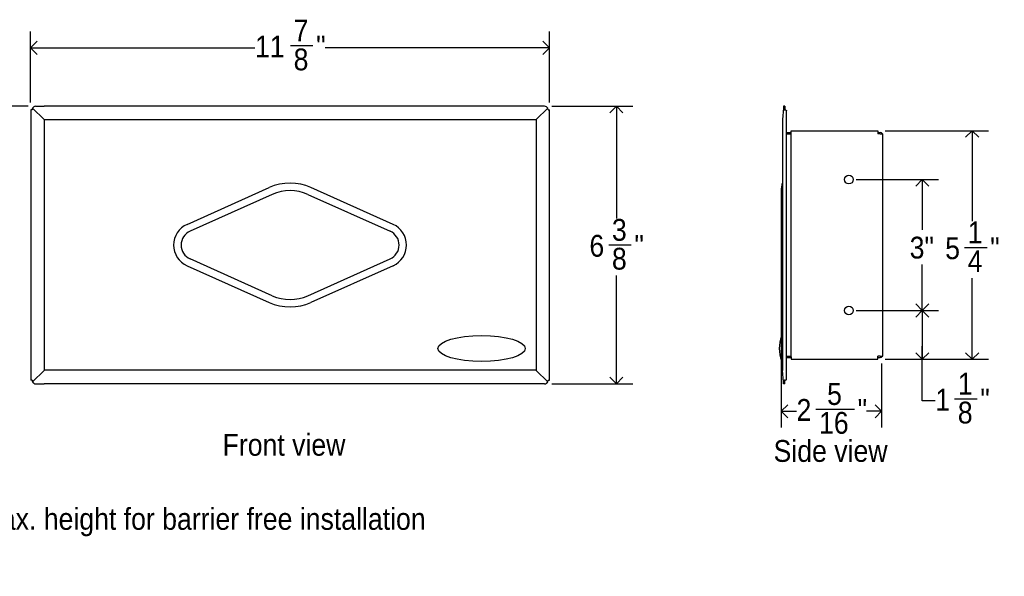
# Model space of a CAD drawing. Header units: inches. Extents: x -5 to 69.8, y 0.2 to 49.8.
# Tile 3 of 11: x 8.6 to 31.2, y 12.9 to 25.7. Entities that reach past the tile are written whole.
import ezdxf

# ---------------------------------------------------------------- set-up
doc = ezdxf.new("R2010")
doc.units = ezdxf.units.IN
doc.header["$MEASUREMENT"] = 0
doc.linetypes.add('SLD-Solid', pattern=[0])
doc.layers.add('DIMS', color=5, linetype='SLD-Solid')
doc.layers.add('NOTES', color=1, linetype='SLD-Solid')
doc.styles.add('SLDTEXTSTYLE1', font='GOTHIC.TTF', dxfattribs={"width": 0.913})
doc.dimstyles.new('SLDDIMSTYLE0', dxfattribs={"dimtxt": 0.5, "dimasz": 0.3, "dimexe": 0, "dimexo": 0.0625, "dimgap": 0.125, "dimtad": 0, "dimtih": 1, "dimtoh": 1, "dimrnd": 1e-09, "dimzin": 12, "dimdsep": 46, "dimlunit": 5, "dimtxsty": 'SLDTEXTSTYLE1', "dimblk1": 'OPEN90', "dimblk2": 'OPEN90', "dimsah": 1, "dimcen": 0.09, "dimadec": 0, "dimazin": 3, "dimtfac": 1, "dimtofl": 0, "dimtmove": 0, "dimatfit": 3, "dimldrblk": 'OPEN90', "dimfxl": 0, "dimfrac": 2, "dimtolj": 1, "dimtzin": 12, "dimarcsym": 0})
doc.dimstyles.new('SLDDIMSTYLE1', dxfattribs={"dimtxt": 0.5, "dimasz": 0.3, "dimexe": 0, "dimexo": 0.0625, "dimgap": 0.125, "dimtad": 0, "dimtih": 1, "dimtoh": 1, "dimdec": 6, "dimrnd": 1e-09, "dimzin": 12, "dimdsep": 46, "dimlunit": 5, "dimtxsty": 'SLDTEXTSTYLE1', "dimblk1": 'OPEN90', "dimblk2": 'OPEN90', "dimsah": 1, "dimcen": 0.09, "dimadec": 0, "dimazin": 3, "dimtfac": 1, "dimtofl": 0, "dimtmove": 0, "dimatfit": 3, "dimldrblk": 'OPEN90', "dimfxl": 0, "dimfrac": 2, "dimtolj": 1, "dimtzin": 12, "dimarcsym": 0})

# ---------------------------------------------------------------- blocks, each defined once
blk = doc.blocks.new('_Open90')
at = {"color": 0, "linetype": 'ByBlock', "lineweight": -2}
for p, q in [((0, 0), (-1, 0)), ((-0.5, 0.5), (0, 0)), ((0, 0), (-0.5, -0.5))]:
    blk.add_line(p, q, dxfattribs=at)
blk = doc.blocks.new('_D')
at = {"layer": 'DIMS'}
for p, q in [((8.778, 23.705), (7.591, 23.705)), ((7.966, 23.705), (7.966, 14.649))]:
    blk.add_line(p, q, dxfattribs=at)
at = {"layer": 'DIMS', "xscale": 0.3, "yscale": 0.3}
for p, rotation in [((7.966, 23.705), 90.0000000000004), ((7.966, 11.705), 270.0000000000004)]:
    blk.add_blockref('_Open90', p, dxfattribs=dict(at, rotation=rotation))
at = {"layer": 'DIMS', "insert": (-4.958, 14.494), "char_height": 0.5, "attachment_point": 1, "style": 'SLDTEXTSTYLE1'}
blk.add_mtext('                                                                    48" Max. height for barrier free installation', dxfattribs=at)
blk = doc.blocks.new('_D_1')
at = {"layer": 'DIMS'}
for p, q in [((8.832, 23.792), (8.832, 25.419)), ((20.726, 23.792), (20.726, 25.419)), ((14.788, 25.095), (15.304, 25.095)), ((8.832, 25.044), (13.975, 25.044)), ((20.726, 25.044), (15.583, 25.044))]:
    blk.add_line(p, q, dxfattribs=at)
at = {"layer": 'DIMS', "xscale": 0.3, "yscale": 0.3, "rotation": 180.0000000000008}
blk.add_blockref('_Open90', (8.832, 25.044, -1.158), dxfattribs=at)
at = {"layer": 'DIMS', "xscale": 0.3, "yscale": 0.3}
blk.add_blockref('_Open90', (20.726, 25.044, -1.158), dxfattribs=at)
at = {"layer": 'DIMS', "char_height": 0.5, "attachment_point": 1, "style": 'SLDTEXTSTYLE1'}
for s, insert in [('7', (14.861, 25.69)), ('11', (13.975, 25.325)), ('"', (15.377, 25.325)), ('8', (14.861, 25.029))]:
    blk.add_mtext(s, dxfattribs=dict(at, insert=insert))
blk = doc.blocks.new('_D_2')
at = {"layer": 'DIMS'}
for p, q in [((20.781, 23.705), (22.636, 23.705)), ((22.261, 23.705), (22.261, 21.129)), ((22.085, 20.526), (22.601, 20.526)), ((22.261, 17.341), (22.261, 19.821)), ((20.781, 17.341), (22.636, 17.341))]:
    blk.add_line(p, q, dxfattribs=at)
at = {"layer": 'DIMS', "xscale": 0.3, "yscale": 0.3}
for p, rotation in [((22.261, 23.705, -1.158), 90.00000000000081), ((22.261, 17.341, -1.158), 270.0000000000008)]:
    blk.add_blockref('_Open90', p, dxfattribs=dict(at, rotation=rotation))
at = {"layer": 'DIMS', "char_height": 0.5, "attachment_point": 1, "style": 'SLDTEXTSTYLE1'}
for s, insert in [('3', (22.158, 21.121)), ('"', (22.674, 20.756)), ('6', (21.642, 20.756)), ('8', (22.158, 20.46))]:
    blk.add_mtext(s, dxfattribs=dict(at, insert=insert))
blk = doc.blocks.new('_D_3')
at = {"layer": 'DIMS'}
for p, q in [((28.421, 23.143), (30.792, 23.143)), ((30.417, 23.143), (30.417, 21.072)), ((30.241, 20.47), (30.757, 20.47)), ((30.417, 17.903), (30.417, 19.764)), ((28.421, 17.903), (30.792, 17.903))]:
    blk.add_line(p, q, dxfattribs=at)
at = {"layer": 'DIMS', "xscale": 0.3, "yscale": 0.3}
for p, rotation in [((30.417, 23.143), 90.0000000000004), ((30.417, 17.903), 270.0000000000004)]:
    blk.add_blockref('_Open90', p, dxfattribs=dict(at, rotation=rotation))
at = {"layer": 'DIMS', "char_height": 0.5, "attachment_point": 1, "style": 'SLDTEXTSTYLE1'}
for s, insert in [('1', (30.314, 21.064)), ('5', (29.798, 20.699)), ('"', (30.83, 20.699)), ('4', (30.314, 20.403))]:
    blk.add_mtext(s, dxfattribs=dict(at, insert=insert))
blk = doc.blocks.new('_D_4')
at = {"layer": 'DIMS'}
for p, q in [((27.759, 19.023), (29.647, 19.023)), ((29.272, 19.023), (29.272, 17.903)), ((28.421, 17.903), (29.647, 17.903)), ((29.272, 16.948), (29.272, 17.903)), ((29.572, 16.948), (29.272, 16.948)), ((30.014, 16.999), (30.53, 16.999))]:
    blk.add_line(p, q, dxfattribs=at)
at = {"layer": 'DIMS', "xscale": 0.3, "yscale": 0.3}
for p, rotation in [((29.272, 19.023), 90.0000000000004), ((29.272, 17.903), 270.0000000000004)]:
    blk.add_blockref('_Open90', p, dxfattribs=dict(at, rotation=rotation))
at = {"layer": 'DIMS', "char_height": 0.5, "attachment_point": 1, "style": 'SLDTEXTSTYLE1'}
for s, insert in [('1', (30.088, 17.594)), ('1', (29.572, 17.228)), ('"', (30.604, 17.228)), ('8', (30.088, 16.932))]:
    blk.add_mtext(s, dxfattribs=dict(at, insert=insert))
blk = doc.blocks.new('_D_5')
at = {"layer": 'DIMS'}
for p, q in [((27.759, 22.023), (29.647, 22.023)), ((29.272, 22.023), (29.272, 20.869)), ((29.272, 19.023), (29.272, 20.075)), ((27.759, 19.023), (29.647, 19.023))]:
    blk.add_line(p, q, dxfattribs=at)
at = {"layer": 'DIMS', "xscale": 0.3, "yscale": 0.3}
for p, rotation in [((29.272, 22.023), 90.0000000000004), ((29.272, 19.023), 270.0000000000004)]:
    blk.add_blockref('_Open90', p, dxfattribs=dict(at, rotation=rotation))
at = {"layer": 'DIMS', "insert": (28.984, 20.714), "char_height": 0.5, "attachment_point": 1, "style": 'SLDTEXTSTYLE1'}
blk.add_mtext('3"', dxfattribs=at)
blk = doc.blocks.new('_D_6')
at = {"layer": 'DIMS'}
for p, q in [((26.04, 20.707), (26.04, 16.336)), ((28.34, 17.807), (28.34, 16.336)), ((26.04, 16.711), (26.39, 16.711)), ((26.833, 16.763), (27.718, 16.763)), ((28.34, 16.711), (27.998, 16.711))]:
    blk.add_line(p, q, dxfattribs=at)
at = {"layer": 'DIMS', "xscale": 0.3, "yscale": 0.3, "rotation": 180.0000000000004}
blk.add_blockref('_Open90', (26.04, 16.711), dxfattribs=at)
at = {"layer": 'DIMS', "xscale": 0.3, "yscale": 0.3}
blk.add_blockref('_Open90', (28.34, 16.711), dxfattribs=at)
at = {"layer": 'DIMS', "char_height": 0.5, "attachment_point": 1, "style": 'SLDTEXTSTYLE1'}
for s, insert in [('5', (27.091, 17.357)), ('2', (26.39, 16.992)), ('"', (27.791, 16.992)), ('16', (26.906, 16.696))]:
    blk.add_mtext(s, dxfattribs=dict(at, insert=insert))

msp = doc.modelspace()

# ---------------------------------------------------------------- linework, layer by layer
at = {"color": 7, "linetype": 'SLD-Solid', "lineweight": 25}
for p, q in [((8.9442861, 23.7053545), (9.140417, 23.7053545)), ((9.140417, 23.7053545), (9.143206, 23.7053545)), ((20.4153663, 23.7053545), (9.143206, 23.7053545)), ((20.4181553, 23.7053545), (20.4153663, 23.7053545)), ((20.6142861, 23.7053545), (20.4181553, 23.7053545)), ((26.0921542, 23.7053545), (26.0884079, 23.662534)), ((26.1249246, 23.7053545), (26.0921542, 23.7053545)), ((26.1249246, 23.7053545), (26.1192061, 23.6399917)), ((8.8320809, 23.6253545), (8.8320809, 17.4213545)), ((8.8640304, 23.6253545), (8.8320809, 23.6253545)), ((8.8642861, 23.6253545), (8.8640304, 23.6253545)), ((8.8642861, 23.6253975), (8.8642861, 23.6253545)), ((8.8734505, 23.662534), (9.1380638, 23.3979207)), ((20.6851218, 23.662534), (20.4205085, 23.3979207)), ((20.6942861, 23.6253975), (20.6942861, 23.6253545)), ((20.6942861, 23.6253545), (20.6945418, 23.6253545)), ((20.6945418, 23.6253545), (20.7264914, 23.6253545)), ((20.7264914, 17.4213545), (20.7264914, 23.6253545)), ((26.0884079, 23.662534), (26.0652572, 23.3979207)), ((26.0892097, 23.6253545), (26.0892321, 23.6253545)), ((26.0892321, 23.6253545), (26.1271493, 23.6253545)), ((26.0950327, 23.6253975), (26.0950327, 23.6253545)), ((26.1179255, 23.6253545), (26.1179293, 23.6253975)), ((26.1191174, 23.6253975), (26.1191174, 23.6253545)), ((26.1590989, 17.4439116), (26.1590989, 23.6027975)), ((9.1380638, 23.3979207), (9.1380638, 17.6487883)), ((20.4153663, 23.3953545), (9.143206, 23.3953545)), ((20.4205085, 23.3979207), (20.4205085, 17.6487883)), ((26.0652572, 23.3979207), (26.0650327, 23.3953545)), ((26.0650327, 23.3953545), (26.0650327, 17.6513545)), ((26.0652572, 23.3979207), (26.0652572, 17.6487883)), ((26.1589657, 23.1034949), (26.1618153, 23.1033545)), ((26.1589657, 23.0734234), (26.1618153, 23.0733545)), ((26.1618153, 23.1033545), (26.2701673, 23.1033545)), ((26.1618153, 23.1033545), (26.1618153, 23.0733545)), ((26.1618153, 23.0733545), (26.2701673, 23.0733545)), ((26.2701673, 23.0843545), (26.2701673, 23.1433545)), ((26.2701673, 23.1433545), (28.2541701, 23.1433545)), ((26.2701673, 17.9623545), (26.2701673, 23.0843545)), ((28.2541701, 23.1433545), (28.2541701, 23.0843545)), ((28.2541701, 23.1033545), (28.3111673, 23.1033545)), ((28.2541701, 23.0843545), (28.2541701, 23.0733545)), ((28.3111673, 23.0733545), (28.2541701, 23.0733545)), ((28.3111673, 23.0733545), (28.3701673, 23.0733545)), ((28.3701673, 17.9733545), (28.3701673, 23.0733545)), ((12.417213, 20.9972663), (14.3017126, 21.8405702)), ((14.3712324, 21.685217), (12.4867328, 20.8419131)), ((15.1873399, 21.685217), (17.0718394, 20.8419131)), ((17.1413592, 20.9972663), (15.2568597, 21.8405702)), ((26.0400702, 21.8073545), (26.0400702, 21.7171641)), ((26.0400702, 21.7171641), (26.0400702, 20.8738602)), ((26.0495878, 21.842778), (26.0417083, 21.8179368)), ((26.0400702, 20.8738602), (26.0400702, 20.1728488)), ((14.3712324, 19.3614921), (12.4867328, 20.204796)), ((15.1873399, 19.3614921), (17.0718394, 20.204796)), ((26.0400702, 20.1728488), (26.0400702, 19.329545)), ((12.417213, 20.0494427), (14.3017126, 19.2061388)), ((17.1413592, 20.0494427), (15.2568597, 19.2061388)), ((26.0400702, 19.329545), (26.0400702, 19.2393545)), ((26.0417083, 19.2287723), (26.0495878, 19.2039311)), ((26.1589657, 17.9732857), (26.1618153, 17.9733545)), ((26.1589657, 17.9432142), (26.1618153, 17.9433545)), ((26.1618153, 17.9433545), (26.1618153, 17.9733545)), ((26.1618153, 17.9733545), (26.2701673, 17.9733545)), ((26.1618153, 17.9433545), (26.2701673, 17.9433545)), ((26.2701673, 17.9623545), (26.2701673, 17.9033545)), ((26.2701673, 17.9033545), (28.2541701, 17.9033545)), ((28.3111673, 17.9733545), (28.2541701, 17.9733545)), ((28.2541701, 17.9623545), (28.2541701, 17.9733545)), ((28.2541701, 17.9033545), (28.2541701, 17.9623545)), ((28.2541701, 17.9433545), (28.3111673, 17.9433545)), ((28.3111673, 17.9733545), (28.3701673, 17.9733545)), ((8.8734505, 17.384175), (9.1380638, 17.6487883)), ((20.4153663, 17.6513545), (9.143206, 17.6513545)), ((20.6851218, 17.384175), (20.4205085, 17.6487883)), ((26.0652572, 17.6487883), (26.0650327, 17.6513545)), ((26.0884079, 17.384175), (26.0652572, 17.6487883)), ((8.8640304, 17.4213545), (8.8320809, 17.4213545)), ((8.8642861, 17.4213545), (8.8640304, 17.4213545)), ((8.8642861, 17.4213115), (8.8642861, 17.4213545)), ((20.6942861, 17.4213545), (20.6945418, 17.4213545)), ((20.6942861, 17.4213115), (20.6942861, 17.4213545)), ((20.6945418, 17.4213545), (20.7264914, 17.4213545)), ((26.0921542, 17.3413545), (26.0884079, 17.384175)), ((26.0892097, 17.4213545), (26.0892321, 17.4213545)), ((26.0892321, 17.4213545), (26.1271493, 17.4213545)), ((26.0950327, 17.4213115), (26.0920845, 17.4213115)), ((26.0950327, 17.4213115), (26.0950327, 17.4213545)), ((26.0950327, 17.4213115), (26.1179293, 17.4213115)), ((26.1179255, 17.4213545), (26.1179293, 17.4213115)), ((26.1193243, 17.4213115), (26.1179293, 17.4213115)), ((26.1191174, 17.4213115), (26.1191174, 17.4213545)), ((26.1249246, 17.3413545), (26.1192061, 17.4067173)), ((8.9442861, 17.3413545), (9.140417, 17.3413545)), ((9.140417, 17.3413545), (9.143206, 17.3413545)), ((20.4153663, 17.3413545), (9.143206, 17.3413545)), ((20.4181553, 17.3413545), (20.4153663, 17.3413545)), ((20.6142861, 17.3413545), (20.4181553, 17.3413545)), ((26.1249246, 17.3413545), (26.0921542, 17.3413545))]:
    msp.add_line(p, q, dxfattribs=at)
for centre in [(27.592233, 22.0233545), (27.592233, 19.0233545)]:
    msp.add_circle(centre, 0.1, dxfattribs=at)
for centre, radius, start, end in [((8.9442861, 23.6253545), 0.08, 90, 152.30636894), ((20.6142861, 23.6253545), 0.08, 27.69363106, 90), ((8.9442861, 23.6253545), 0.08, 152.30636894, 180), ((20.6142861, 23.6253545), 0.08, 0, 27.69363106), ((28.3111673, 23.0443545), 0.059, 29.44089265, 90), ((14.7792861, 20.7733545), 1.1691988, 65.89172865, 114.10827135), ((25.7350327, 21.9425533), 0.33, 342.4012243, 0), ((14.7792861, 20.7733545), 0.999, 65.89172865, 114.10827135), ((26.0750702, 21.8073545), 0.035, 162.4012243, 180), ((12.6292861, 20.5233545), 0.5191988, 114.10827135, 245.89172865), ((16.9292861, 20.5233545), 0.5191988, 294.10827135, 65.89172865), ((12.6292861, 20.5233545), 0.349, 114.10827135, 245.89172865), ((16.9292861, 20.5233545), 0.349, 294.10827135, 65.89172865), ((14.7792861, 20.2733545), 1.1691988, 245.89172865, 294.10827135), ((14.7792861, 20.2733545), 0.999, 245.89172865, 294.10827135), ((26.0750702, 19.2393545), 0.035, 180, 197.5987757), ((25.7350327, 19.1041557), 0.33, 0, 17.5987757), ((26.7664233, 18.1513545), 0.7713906, 158.5883489, 201.53793862), ((26.0722817, 18.4257017), 0.025, 107.32316744, 163.48619789), ((26.0722817, 17.8770074), 0.025, 200.63313754, 252.56544405), ((28.3111673, 18.0023545), 0.059, 270, 330.55910735), ((8.9442861, 17.4213545), 0.08, 180, 207.69363106), ((8.9442861, 17.4213545), 0.08, 207.69363106, 270), ((20.6142861, 17.4213545), 0.08, 270, 332.30636894), ((20.6142861, 17.4213545), 0.08, 332.30636894, 0)]:
    msp.add_arc(centre, radius, start, end, dxfattribs=at)
for centre, major_axis, start_param, end_param in [((27.0064886, 23.6253545), (0.9144042, 0), 3.1410550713, 3.1415926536), ((26.1123252, 23.6253545), (0, 0.08), 4.7129265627, 4.8963902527), ((9.143206, 24.0697276), (0, 0.6743731), 3.054326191, 3.1415926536), ((20.4153663, 24.0697276), (0, 0.6743731), 3.1415926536, 3.2288591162), ((9.143206, 16.9769814), (0, 0.6743731), 0, 0.0872664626), ((20.4153663, 16.9769814), (0, 0.6743731), 6.1959188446, 6.2831853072), ((27.0064886, 17.4213545), (0.9144042, 0), 3.1415926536, 3.1421302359), ((26.1123252, 17.4213545), (0, 0.08), 4.5283877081, 4.7118513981)]:
    msp.add_ellipse(centre, major_axis=major_axis, ratio=0.0874886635, start_param=start_param, end_param=end_param, dxfattribs=at)
msp.add_ellipse((19.1705085, 18.1513545), major_axis=(1, 0), ratio=0.298273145, dxfattribs=at)
for points in [[(26.1271493, 23.6253545), (26.1316723, 23.6233649), (26.1407183, 23.6193855), (26.1515379, 23.6134165), (26.1585925, 23.6074475), (26.1588413, 23.6034681), (26.1589657, 23.6014784)], [(26.1271493, 17.4213545), (26.1316723, 17.4233442), (26.1407183, 17.4273236), (26.1515379, 17.4332926), (26.1585925, 17.4392616), (26.1588413, 17.443241), (26.1589657, 17.4452306)]]:
    msp.add_open_spline(points, degree=3, dxfattribs=at)

# ---------------------------------------------------------------- texts
at = {"layer": 'NOTES', "char_height": 0.5, "attachment_point": 1, "style": 'SLDTEXTSTYLE1'}
for s, insert in [('Front view', (13.2322826, 16.1928171)), ('Side view', (25.8637761, 16.0516581))]:
    msp.add_mtext(s, dxfattribs=dict(at, insert=insert))

# ---------------------------------------------------------------- dimensions: what is measured, and where the dimension line sits
at = {"layer": 'DIMS'}
for base, p1, p2, angle, dimstyle, picture, middle in [((20.7264913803, 25.0439372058), (8.8320808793, 23.6253545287), (20.7264913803, 23.6253545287), 0, 'SLDDIMSTYLE1', '_D_1', (14.7792861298, 25.0439372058)), ((22.2612059, 23.7053545), (20.6142861, 17.3413545), (20.6142861, 23.7053545), 90, 'SLDDIMSTYLE1', '_D_2', (22.2612059, 20.4750008)), ((30.4174114, 17.9033545), (28.2541701, 23.1433545), (28.2541701, 17.9033545), 90, 'SLDDIMSTYLE1', '_D_3', (30.4174114, 20.4183506)), ((29.2717891, 19.0233545), (27.592233, 22.0233545), (27.592233, 19.0233545), 90, 'SLDDIMSTYLE0', '_D_5', (29.2717891, 20.472282)), ((29.2717891, 17.9033545), (27.592233, 19.0233545), (28.2541701, 17.9033545), 90, 'SLDDIMSTYLE1', '_D_4', (29.2717891, 16.9476537))]:
    dim = msp.add_linear_dim(base=base, p1=p1, p2=p2, angle=angle, dimstyle=dimstyle, dxfattribs=at)
    dim.commit()
    dim.dimension.update_dxf_attribs({"geometry": picture, "text_midpoint": middle})
dim = msp.add_linear_dim(base=(7.9659382, 23.7053545), p1=(7.386644, 11.7053545), p2=(8.9442861, 23.7053545), angle=90, text='                                                                    48" Max. height for barrier free installation\\P^M\\P ', dimstyle='SLDDIMSTYLE0', dxfattribs=at)
dim.commit()
dim.dimension.update_dxf_attribs({"geometry": '_D', "text_midpoint": (7.9659382, 13.0611411)})
dim = msp.add_linear_dim(base=(26.0400702, 16.7114333), p1=(28.3401673, 17.9733545), p2=(26.0400702, 20.8738602), dimstyle='SLDDIMSTYLE1', dxfattribs=at)
dim.commit()
dim.dimension.update_dxf_attribs({"geometry": '_D_6', "text_midpoint": (27.1938229, 16.7114333)})

doc.saveas('drawing.dxf')
